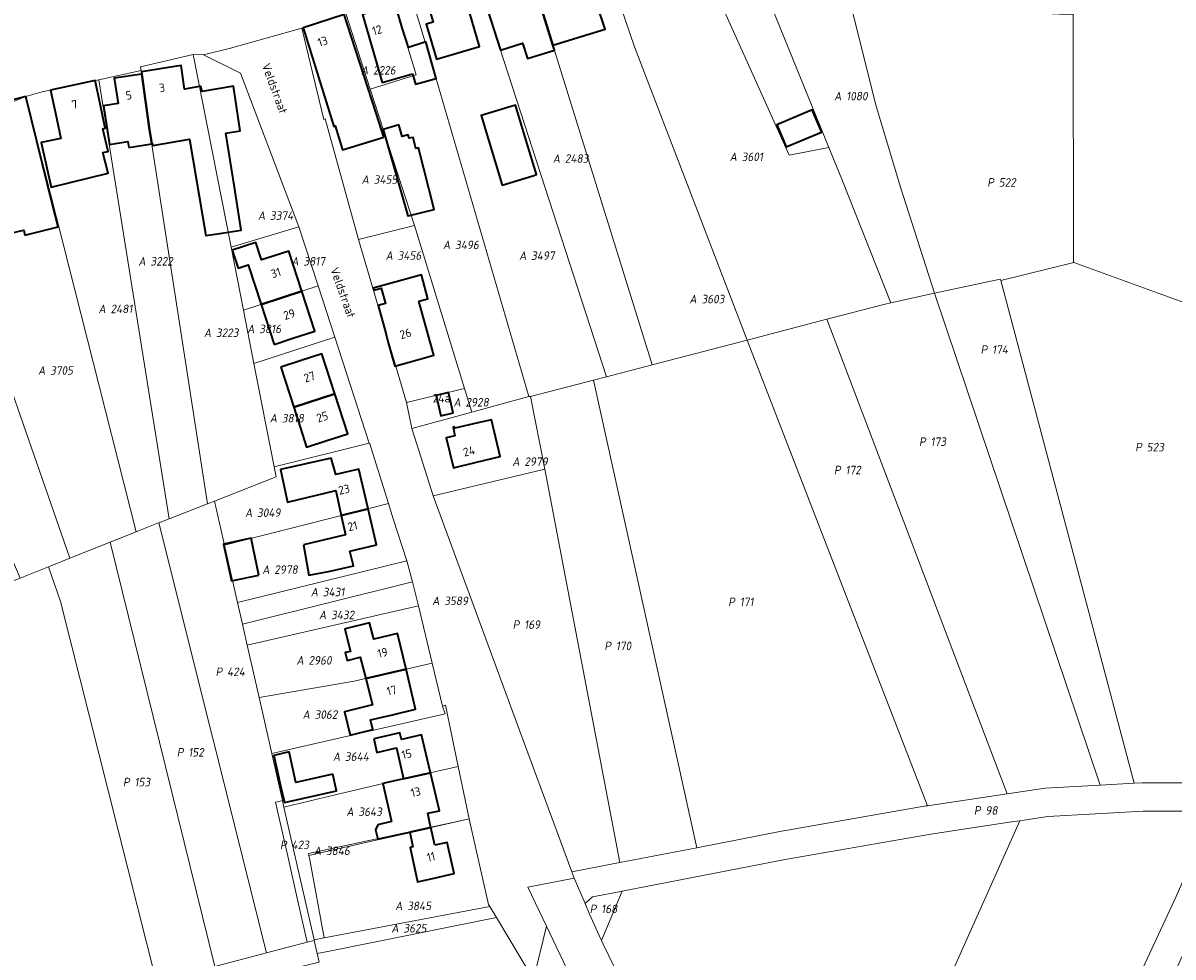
# Model space of a CAD drawing. Extents: x 184444 to 186844, y 346155 to 349219.
# Tile 37 of 49: x 185616 to 185858, y 347838 to 348035. Entities that reach past the tile are written whole.
import ezdxf
from ezdxf.enums import TextEntityAlignment as Align
from ezdxf.lldxf.tags import DXFTag

# ---------------------------------------------------------------- set-up
doc = ezdxf.new("R2010")
doc.units = 0
for name, color, linetype, lineweight in [('B-WE-KG-GRENS_PERCEEL-G', 150, 'KG-PERCEEL', 18), ('B-WE-KG-GRENS_PERCEEL-GV', 150, 'Continuous', 18), ('B-WE-KG-GRENS_PERCEEL-S', 150, 'Continuous', 25), ('B-WE-OG-BEBOUWING-G', 7, 'Continuous', 35), ('B-WE-OG-BEBOUWING_HUISNUMMER-T18', 1, 'Continuous', 18), ('B-WE-OG-BEBOUWING_STRAATNAAM-T18', 1, 'Continuous', 18)]:
    doc.layers.add(name, color=color, linetype=linetype, lineweight=lineweight)
doc.styles.add('NLCS-ISO', font='NLCS-ISO.ttf')
doc.styles.add('NLCS-ISO-M1000-T18', font='NLCS-ISO.ttf', dxfattribs={"height": 1.8})
doc.styles.get("Standard").update_dxf_attribs({"font": 'NLCS-ISO.ttf'})
tags = doc.linetypes.add('KG-PERCEEL', pattern='A,5.5,-2,["P",Standard,S=1.8,R=0,X=-0.5,Y=-0.9],-2,5.5,-2,[5,NLCS.SHX,S=0.75,R=0,X=0,Y=0],-2', length=19).pattern_tags.tags
tags[6] = DXFTag(74, 10)

# ---------------------------------------------------------------- blocks, each defined once
blk = doc.blocks.new('SKG-PERCEELNUMMER-SO')
at = {"style": 'NLCS-ISO', "oblique": 10, "flags": 1}
for tag, p in [('GEMEENTECODE', (0, 2.55)), ('PERCEELGROOTTE', (0, -2.45))]:
    blk.add_attdef(tag, text='', height=1.8, dxfattribs=at).set_placement(p, align=Align.MIDDLE_CENTER)
at = {"style": 'NLCS-ISO', "oblique": 10}
blk.add_attdef('SECTIE', text='', height=1.8, dxfattribs=at).set_placement((-0.5, 0), align=Align.MIDDLE_RIGHT)
blk.add_attdef('PERCEELNUMMER', text='', height=1.8, dxfattribs=at).set_placement((0.5, 0), align=Align.MIDDLE_LEFT)

msp = doc.modelspace()

# ---------------------------------------------------------------- linework, layer by layer
at = {"layer": 'B-WE-KG-GRENS_PERCEEL-G', "flags": 128}
for points in [[(185750.175, 348063.765), (185758.301, 348049.143), (185777.368, 348006.75), (185785.747, 348008.41)], [(185734.235, 348053.722), (185738.762, 348040.324), (185740.827, 348041.216), (185744.747, 348029.615), (185768.541, 347967.814)], [(185721.76, 348048.604), (185748.454, 347962.584)], [(185711.215, 348045.402), (185738.854, 347960.084)], [(185770.249, 348046.498), (185785.747, 348008.41)], [(185697.576, 348040.945), (185702.825, 348023.368), (185722.52, 347955.901)], [(185693.883, 348040.293), (185696.774, 348030.191), (185698.729, 348023.727), (185689.047, 348020.694)], [(185790.383, 348038.412), (185795.729, 348017.132)], [(185674.652, 348033.555), (185683.889, 348036.63)], [(185683.889, 348036.63), (185689.047, 348020.694)], [(185837.211, 348036.36), (185837.26, 347984.222), (185837.362, 347984.185)], [(185674.652, 348033.555), (185659.601, 348029.318), (185653.939, 348027.9)], [(185674.652, 348033.555), (185679.272, 348014.307), (185679.565, 348014.41), (185686.605, 347989.004)], [(185651.781, 348028.02), (185640.675, 348025.393), (185640.801, 348024.593)], [(185659.728, 347987.351), (185651.781, 348028.02)], [(185653.939, 348027.9), (185651.781, 348028.02)], [(185653.939, 348027.9), (185661.721, 348024.072), (185674.049, 347991.674)], [(185640.801, 348024.593), (185631.874, 348022.68)], [(185640.801, 348024.593), (185642.51, 348012.574), (185654.775, 347933.291)], [(185631.874, 348022.68), (185619.94, 348020.091), (185616.482, 348019.133)], [(185631.874, 348022.68), (185646.692, 347930.138)], [(185616.482, 348019.133), (185594.478, 348010.199)], [(185616.482, 348019.133), (185639.761, 347927.395)], [(185689.047, 348020.694), (185698.392, 347991.986)], [(185795.729, 348017.132), (185800.82, 348000)], [(185785.747, 348008.41), (185788.448, 348001.721), (185798.765, 347975.639)], [(185800.82, 348000), (185808.019, 347977.657)], [(185659.728, 347987.351), (185674.049, 347991.674)], [(185674.049, 347991.674), (185678.084, 347979.217)], [(185686.605, 347989.004), (185698.392, 347991.986)], [(185698.392, 347991.986), (185708.947, 347957.569)], [(185662.337, 347974.119), (185659.728, 347987.351)], [(185686.605, 347989.004), (185696.677, 347954.647)], [(185603.12, 347986.774), (185625.763, 347921.816)], [(185821.945, 347980.351), (185837.362, 347984.185)], [(185837.362, 347984.185), (185880.611, 347968.429)], [(185821.945, 347980.351), (185821.859, 347980.674), (185808.019, 347977.657)], [(185850.051, 347874.387), (185821.945, 347980.351)], [(185678.084, 347979.217), (185662.337, 347974.119)], [(185678.084, 347979.217), (185681.59, 347968.394)], [(185798.765, 347975.639), (185808.019, 347977.657)], [(185842.912, 347873.993), (185808.019, 347977.657)], [(185785.322, 347972.183), (185797.336, 347975.311), (185797.557, 347975.376), (185798.765, 347975.639)], [(185664.549, 347962.897), (185662.337, 347974.119)], [(185768.541, 347967.814), (185785.322, 347972.183)], [(185785.322, 347972.183), (185823.285, 347872.157)], [(185681.59, 347968.394), (185664.549, 347962.897)], [(185681.59, 347968.394), (185688.818, 347946.08)], [(185748.454, 347962.584), (185768.541, 347967.814)], [(185768.541, 347967.814), (185806.485, 347869.648)], [(185668.852, 347941.071), (185664.549, 347962.897)], [(185738.854, 347960.084), (185748.454, 347962.584)], [(185722.83, 347955.912), (185736.13, 347959.375)], [(185736.13, 347959.375), (185738.854, 347960.084)], [(185736.13, 347959.375), (185757.896, 347860.812)], [(185696.677, 347954.647), (185708.947, 347957.569)], [(185708.947, 347957.569), (185710.485, 347952.611)], [(185710.485, 347952.611), (185722.52, 347955.901)], [(185722.52, 347955.901), (185722.83, 347955.912)], [(185722.83, 347955.912), (185725.889, 347940.568)], [(185696.677, 347954.647), (185697.856, 347949.148)], [(185697.856, 347949.148), (185710.485, 347952.611)], [(185697.856, 347949.148), (185698.873, 347945.848), (185702.359, 347934.973)], [(185668.852, 347941.071), (185688.818, 347946.08)], [(185688.818, 347946.08), (185688.903, 347946.111)], [(185688.903, 347946.111), (185692.913, 347933.347)], [(185656.228, 347933.858), (185669.254, 347938.969), (185668.852, 347941.071)], [(185713.242, 347937.561), (185725.889, 347940.568)], [(185741.663, 347857.659), (185725.889, 347940.568)], [(185702.359, 347934.973), (185713.242, 347937.561)], [(185702.359, 347934.973), (185721.104, 347884.021)], [(185654.775, 347933.291), (185646.692, 347930.138)], [(185656.228, 347933.858), (185654.775, 347933.291)], [(185658.332, 347924.595), (185656.228, 347933.858)], [(185692.913, 347933.347), (185658.332, 347924.595)], [(185692.913, 347933.347), (185693.933, 347930.102), (185696.76, 347921.243)], [(185640.251, 347927.59), (185644.439, 347929.259)], [(185644.501, 347929.283), (185644.439, 347929.259)], [(185646.692, 347930.138), (185644.501, 347929.283)], [(185644.501, 347929.283), (185667.192, 347838.615)], [(185634.234, 347925.192), (185639.761, 347927.395)], [(185639.761, 347927.395), (185640.251, 347927.59)], [(185625.763, 347921.816), (185634.234, 347925.192)], [(185634.234, 347925.192), (185656.332, 347835.749)], [(185661.08, 347912.494), (185658.332, 347924.595)], [(185621.619, 347920.164), (185625.763, 347921.816)], [(185615.299, 347917.646), (185621.272, 347920.026)], [(185621.272, 347920.026), (185621.619, 347920.164)], [(185644.012, 347832.497), (185623.822, 347912.687), (185621.272, 347920.026)], [(185661.08, 347912.494), (185696.76, 347921.243)], [(185696.76, 347921.243), (185697.989, 347916.82)], [(185697.989, 347916.82), (185662.118, 347907.922)], [(185697.989, 347916.82), (185699.248, 347911.756)], [(185662.118, 347907.922), (185661.08, 347912.494)], [(185663.12, 347903.512), (185699.248, 347911.756)], [(185699.248, 347911.756), (185702.127, 347899.694)], [(185663.12, 347903.512), (185662.118, 347907.922)], [(185665.631, 347892.454), (185663.12, 347903.512)], [(185665.631, 347892.454), (185685.664, 347895.934), (185702.127, 347899.694)], [(185702.127, 347899.694), (185704.295, 347890.613)], [(185668.316, 347880.633), (185665.631, 347892.454)], [(185668.316, 347880.633), (185704.825, 347889.035), (185704.295, 347890.613)], [(185704.295, 347890.613), (185704.941, 347890.836), (185707.606, 347877.955)], [(185721.104, 347884.021), (185731.527, 347855.69)], [(185670.56, 347870.755), (185668.316, 347880.633)], [(185707.606, 347877.955), (185693.276, 347874.67), (185681.421, 347871.872), (185670.876, 347869.362)], [(185707.606, 347877.955), (185709.912, 347866.884)], [(185823.285, 347872.157), (185831.291, 347873.352), (185842.912, 347873.993)], [(185842.912, 347873.993), (185850.051, 347874.387)], [(185864.527, 347874.509), (185851.778, 347874.483), (185850.051, 347874.387)], [(185806.485, 347869.648), (185823.285, 347872.157)], [(185669.089, 347870.428), (185670.054, 347870.638), (185670.56, 347870.755)], [(185671.531, 347859.642), (185669.089, 347870.428)], [(185670.876, 347869.362), (185670.56, 347870.755)], [(185677.225, 347841.405), (185673.315, 347858.621), (185673.249, 347858.913), (185670.876, 347869.362)], [(185757.896, 347860.812), (185775.412, 347864.215), (185806.231, 347869.61), (185806.485, 347869.648)], [(185867.219, 347868.515), (185862.801, 347859.348), (185858.889, 347850.545), (185843.476, 347817.269), (185827.918, 347782.131), (185817.687, 347759.287), (185802.472, 347725.235)], [(185826, 347866.496), (185827.796, 347866.764), (185831.908, 347867.378), (185851.933, 347868.483), (185867.219, 347868.515)], [(185676.124, 347859.175), (185676.05, 347859.568), (185707.078, 347866.272), (185709.912, 347866.884)], [(185709.912, 347866.884), (185676.124, 347859.175)], [(185709.912, 347866.884), (185709.988, 347866.517)], [(185709.988, 347866.517), (185713.994, 347848.82), (185714.263, 347848.39)], [(185742.175, 347851.646), (185776.518, 347858.317), (185807.198, 347863.689), (185824.239, 347866.233), (185824.354, 347866.25), (185826, 347866.496)], [(185826, 347866.496), (185779.229, 347762.056)], [(185673.96, 347848.907), (185671.531, 347859.642)], [(185679.373, 347841.834), (185676.302, 347858.224), (185676.124, 347859.175)], [(185741.663, 347857.659), (185757.896, 347860.812)], [(185731.527, 347855.69), (185741.663, 347857.659)], [(185732.012, 347854.373), (185722.287, 347852.508)], [(185731.527, 347855.69), (185732.012, 347854.373)], [(185732.012, 347854.373), (185734.354, 347849.057)], [(185722.287, 347852.508), (185726.221, 347844.273)], [(185734.354, 347849.057), (185735.931, 347850.434), (185741.882, 347851.589), (185742.175, 347851.646)], [(185737.785, 347841.218), (185742.175, 347851.646)], [(185673.96, 347848.907), (185675.774, 347840.88)], [(185679.373, 347841.834), (185714.263, 347848.39)], [(185714.263, 347848.39), (185715.682, 347846.102)], [(185737.785, 347841.218), (185737.642, 347841.535), (185735.269, 347846.802), (185734.354, 347849.057)], [(185680.099, 347838.934), (185715.682, 347846.102)], [(185715.682, 347846.102), (185723.495, 347833.04), (185726.221, 347844.273)], [(185726.221, 347844.273), (185730.512, 347835.291)], [(185677.225, 347841.405), (185679.305, 347841.82), (185679.373, 347841.834)], [(185667.192, 347838.615), (185675.774, 347840.88)], [(185675.774, 347840.88), (185677.255, 347841.271)], [(185677.255, 347841.271), (185677.225, 347841.405)], [(185677.888, 347838.488), (185677.255, 347841.271)], [(185779.229, 347762.056), (185778.29, 347763.629), (185775.723, 347767.931), (185766.939, 347783.393), (185759.021, 347798.151), (185750.153, 347815.743), (185738.132, 347840.448), (185737.785, 347841.218)], [(185656.332, 347835.749), (185667.192, 347838.615)], [(185677.888, 347838.488), (185680.099, 347838.934)], [(185678.294, 347836.702), (185677.888, 347838.488)]]:
    msp.add_lwpolyline(points, dxfattribs=at)
at = {"layer": 'B-WE-KG-GRENS_PERCEEL-GV', "flags": 128}
for points in [[(185860.966, 348099.193), (185844.178, 348095.159), (185839.182, 348093.732), (185838.483, 348073.599), (185837.753, 348052.216), (185837.211, 348036.36), (185837.26, 347984.222), (185837.362, 347984.185), (185880.611, 347968.429)], [(185594.478, 348010.199), (185616.482, 348019.133), (185619.94, 348020.091), (185631.874, 348022.68), (185640.801, 348024.593), (185640.675, 348025.393), (185651.781, 348028.02), (185653.939, 348027.9), (185659.601, 348029.318), (185674.652, 348033.555), (185683.889, 348036.63)], [(185864.527, 347874.509), (185851.778, 347874.483), (185850.051, 347874.387), (185842.912, 347873.993), (185831.291, 347873.352), (185823.285, 347872.157), (185806.485, 347869.648), (185806.231, 347869.61), (185775.412, 347864.215), (185757.896, 347860.812), (185741.663, 347857.659), (185731.527, 347855.69), (185732.012, 347854.373), (185734.354, 347849.057), (185735.931, 347850.434), (185741.882, 347851.589), (185742.175, 347851.646), (185776.518, 347858.317), (185807.198, 347863.689), (185824.239, 347866.233), (185824.354, 347866.25), (185826, 347866.496), (185827.796, 347866.764), (185831.908, 347867.378), (185851.933, 347868.483), (185867.219, 347868.515)], [(185750.153, 347815.743), (185738.132, 347840.448), (185737.785, 347841.218), (185737.642, 347841.535), (185735.269, 347846.802), (185734.354, 347849.057), (185732.012, 347854.373), (185722.287, 347852.508), (185726.221, 347844.273), (185730.512, 347835.291)], [(185464.669, 347762.668), (185500.625, 347778.98), (185539.366, 347795.458), (185566.137, 347805.711), (185586.333, 347811.798), (185625.217, 347821.329), (185672.538, 347833.82), (185672.508, 347835.244), (185678.294, 347836.702), (185677.888, 347838.488), (185677.255, 347841.271), (185675.774, 347840.88), (185667.192, 347838.615), (185656.332, 347835.749), (185644.012, 347832.497), (185623.711, 347827.139), (185584.769, 347817.592), (185564.307, 347811.425), (185564.19, 347811.39), (185562.384, 347810.698), (185537.128, 347801.026), (185498.243, 347784.488), (185462.114, 347768.097)]]:
    msp.add_lwpolyline(points, dxfattribs=at)
for points in [[(185763.371, 348062.661), (185760.51, 348069.699), (185751.662, 348064.705), (185750.175, 348063.765), (185758.301, 348049.143), (185777.368, 348006.75), (185785.747, 348008.41), (185770.249, 348046.498)], [(185785.322, 347972.183), (185797.336, 347975.311), (185797.557, 347975.376), (185798.765, 347975.639), (185788.448, 348001.721), (185785.747, 348008.41), (185777.368, 348006.75), (185758.301, 348049.143), (185750.175, 348063.765), (185734.489, 348053.862), (185734.235, 348053.722), (185738.762, 348040.324), (185740.827, 348041.216), (185744.747, 348029.615), (185768.541, 347967.814)], [(185721.76, 348048.604), (185748.454, 347962.584), (185768.541, 347967.814), (185744.747, 348029.615), (185740.827, 348041.216), (185738.762, 348040.324), (185734.235, 348053.722), (185721.721, 348049.101)], [(185711.215, 348045.402), (185738.854, 347960.084), (185748.454, 347962.584), (185721.76, 348048.604), (185718.054, 348047.62)], [(185798.765, 347975.639), (185808.019, 347977.657), (185800.82, 348000), (185795.729, 348017.132), (185790.383, 348038.412), (185786.765, 348049.602), (185770.249, 348046.498), (185785.747, 348008.41), (185788.448, 348001.721)], [(185722.83, 347955.912), (185736.13, 347959.375), (185738.854, 347960.084), (185711.215, 348045.402), (185697.576, 348040.945), (185702.825, 348023.368), (185722.52, 347955.901)], [(185693.883, 348040.293), (185696.774, 348030.191), (185698.729, 348023.727), (185689.047, 348020.694), (185698.392, 347991.986), (185708.947, 347957.569), (185710.485, 347952.611), (185722.52, 347955.901), (185702.825, 348023.368), (185697.576, 348040.945)], [(185693.883, 348040.293), (185683.889, 348036.63), (185689.047, 348020.694), (185698.729, 348023.727), (185696.774, 348030.191)], [(185808.019, 347977.657), (185821.859, 347980.674), (185821.945, 347980.351), (185837.362, 347984.185), (185837.26, 347984.222), (185837.211, 348036.36), (185829.768, 348036.686), (185813.292, 348037.408), (185790.383, 348038.412), (185795.729, 348017.132), (185800.82, 348000)], [(185674.652, 348033.555), (185679.272, 348014.307), (185679.565, 348014.41), (185686.605, 347989.004), (185698.392, 347991.986), (185689.047, 348020.694), (185683.889, 348036.63)], [(185678.084, 347979.217), (185681.59, 347968.394), (185688.818, 347946.08), (185688.903, 347946.111), (185692.913, 347933.347), (185693.933, 347930.102), (185696.76, 347921.243), (185697.989, 347916.82), (185699.248, 347911.756), (185702.127, 347899.694), (185704.295, 347890.613), (185704.941, 347890.836), (185707.606, 347877.955), (185709.912, 347866.884), (185709.988, 347866.517), (185713.994, 347848.82), (185714.263, 347848.39), (185715.682, 347846.102), (185723.495, 347833.04), (185726.221, 347844.273), (185722.287, 347852.508), (185732.012, 347854.373), (185731.527, 347855.69), (185721.104, 347884.021), (185702.359, 347934.973), (185698.873, 347945.848), (185697.856, 347949.148), (185696.677, 347954.647), (185686.605, 347989.004), (185679.565, 348014.41), (185679.272, 348014.307), (185674.652, 348033.555), (185659.601, 348029.318), (185653.939, 348027.9), (185661.721, 348024.072), (185674.049, 347991.674)], [(185664.549, 347962.897), (185662.337, 347974.119), (185659.728, 347987.351), (185651.781, 348028.02), (185640.675, 348025.393), (185640.801, 348024.593), (185642.51, 348012.574), (185654.775, 347933.291), (185656.228, 347933.858), (185669.254, 347938.969), (185668.852, 347941.071)], [(185651.781, 348028.02), (185659.728, 347987.351), (185674.049, 347991.674), (185661.721, 348024.072), (185653.939, 348027.9)], [(185640.801, 348024.593), (185631.874, 348022.68), (185646.692, 347930.138), (185654.775, 347933.291), (185642.51, 348012.574)], [(185631.874, 348022.68), (185619.94, 348020.091), (185616.482, 348019.133), (185639.761, 347927.395), (185640.251, 347927.59), (185644.439, 347929.259), (185644.501, 347929.283), (185646.692, 347930.138)], [(185594.478, 348010.199), (185594.704, 348009.664), (185595.026, 348008.814), (185603.276, 347986.828), (185603.12, 347986.774), (185625.763, 347921.816), (185634.234, 347925.192), (185639.761, 347927.395), (185616.482, 348019.133)], [(185621.619, 347920.164), (185625.763, 347921.816), (185603.12, 347986.774), (185598.905, 347985.2), (185594.079, 347998.148), (185594.058, 347998.132), (185590.305, 348008.311), (185580.291, 348003.781), (185587.198, 347990.046), (185584.911, 347988.994), (185615.299, 347917.646), (185621.272, 347920.026)], [(185678.084, 347979.217), (185674.049, 347991.674), (185659.728, 347987.351), (185662.337, 347974.119)], [(185696.677, 347954.647), (185708.947, 347957.569), (185698.392, 347991.986), (185686.605, 347989.004)], [(185837.362, 347984.185), (185821.945, 347980.351), (185850.051, 347874.387), (185851.778, 347874.483), (185864.527, 347874.509), (185866.374, 347874.513), (185866.436, 347875.497), (185868.473, 347907.885), (185869.5, 347924.218), (185870.01, 347926.248), (185880.611, 347968.429)], [(185821.859, 347980.674), (185808.019, 347977.657), (185842.912, 347873.993), (185850.051, 347874.387), (185821.945, 347980.351)], [(185678.084, 347979.217), (185662.337, 347974.119), (185664.549, 347962.897), (185681.59, 347968.394)], [(185798.765, 347975.639), (185797.557, 347975.376), (185797.336, 347975.311), (185785.322, 347972.183), (185823.285, 347872.157), (185831.291, 347873.352), (185842.912, 347873.993), (185808.019, 347977.657)], [(185768.541, 347967.814), (185806.485, 347869.648), (185823.285, 347872.157), (185785.322, 347972.183)], [(185664.549, 347962.897), (185668.852, 347941.071), (185688.818, 347946.08), (185681.59, 347968.394)], [(185757.896, 347860.812), (185775.412, 347864.215), (185806.231, 347869.61), (185806.485, 347869.648), (185768.541, 347967.814), (185748.454, 347962.584), (185738.854, 347960.084), (185736.13, 347959.375)], [(185725.889, 347940.568), (185741.663, 347857.659), (185757.896, 347860.812), (185736.13, 347959.375), (185722.83, 347955.912)], [(185708.947, 347957.569), (185696.677, 347954.647), (185697.856, 347949.148), (185710.485, 347952.611)], [(185710.485, 347952.611), (185697.856, 347949.148), (185698.873, 347945.848), (185702.359, 347934.973), (185713.242, 347937.561), (185725.889, 347940.568), (185722.83, 347955.912), (185722.52, 347955.901)], [(185656.228, 347933.858), (185658.332, 347924.595), (185692.913, 347933.347), (185688.903, 347946.111), (185688.818, 347946.08), (185668.852, 347941.071), (185669.254, 347938.969)], [(185741.663, 347857.659), (185725.889, 347940.568), (185713.242, 347937.561), (185702.359, 347934.973), (185721.104, 347884.021), (185731.527, 347855.69)], [(185673.96, 347848.907), (185671.531, 347859.642), (185669.089, 347870.428), (185670.054, 347870.638), (185670.56, 347870.755), (185668.316, 347880.633), (185665.631, 347892.454), (185663.12, 347903.512), (185662.118, 347907.922), (185661.08, 347912.494), (185658.332, 347924.595), (185656.228, 347933.858), (185654.775, 347933.291), (185646.692, 347930.138), (185644.501, 347929.283), (185667.192, 347838.615), (185675.774, 347840.88)], [(185658.332, 347924.595), (185661.08, 347912.494), (185696.76, 347921.243), (185693.933, 347930.102), (185692.913, 347933.347)], [(185644.439, 347929.259), (185640.251, 347927.59), (185639.761, 347927.395), (185634.234, 347925.192), (185656.332, 347835.749), (185667.192, 347838.615), (185644.501, 347929.283)], [(185621.272, 347920.026), (185623.822, 347912.687), (185644.012, 347832.497), (185656.332, 347835.749), (185634.234, 347925.192), (185625.763, 347921.816), (185621.619, 347920.164)], [(185615.299, 347917.646), (185607.254, 347914.44), (185604.034, 347913.157), (185594.36, 347909.301), (185580.526, 347903.788), (185577.64, 347902.547), (185568.929, 347898.802), (185552.12, 347891.577), (185545.202, 347888.603), (185529.656, 347881.921), (185519.638, 347877.615), (185564.307, 347811.425), (185584.769, 347817.592), (185623.711, 347827.139), (185644.012, 347832.497), (185623.822, 347912.687), (185621.272, 347920.026)], [(185661.08, 347912.494), (185662.118, 347907.922), (185697.989, 347916.82), (185696.76, 347921.243)], [(185662.118, 347907.922), (185663.12, 347903.512), (185699.248, 347911.756), (185697.989, 347916.82)], [(185663.12, 347903.512), (185665.631, 347892.454), (185685.664, 347895.934), (185702.127, 347899.694), (185699.248, 347911.756)], [(185665.631, 347892.454), (185668.316, 347880.633), (185704.825, 347889.035), (185704.295, 347890.613), (185702.127, 347899.694), (185685.664, 347895.934)], [(185668.316, 347880.633), (185670.56, 347870.755), (185670.876, 347869.362), (185681.421, 347871.872), (185693.276, 347874.67), (185707.606, 347877.955), (185704.941, 347890.836), (185704.295, 347890.613), (185704.825, 347889.035)], [(185670.876, 347869.362), (185673.249, 347858.913), (185673.315, 347858.621), (185677.225, 347841.405), (185679.305, 347841.82), (185679.373, 347841.834), (185676.302, 347858.224), (185676.124, 347859.175), (185676.05, 347859.568), (185707.078, 347866.272), (185709.912, 347866.884), (185707.606, 347877.955), (185693.276, 347874.67), (185681.421, 347871.872)], [(185677.225, 347841.405), (185673.315, 347858.621), (185673.249, 347858.913), (185670.876, 347869.362), (185670.56, 347870.755), (185670.054, 347870.638), (185669.089, 347870.428), (185671.531, 347859.642), (185673.96, 347848.907), (185675.774, 347840.88), (185677.255, 347841.271)], [(185867.219, 347868.515), (185851.933, 347868.483), (185831.908, 347867.378), (185827.796, 347866.764), (185826, 347866.496), (185779.229, 347762.056), (185780.007, 347760.753), (185784.516, 347753.202), (185784.808, 347752.714), (185800.958, 347727.485), (185802.472, 347725.235), (185817.687, 347759.287), (185827.918, 347782.131), (185843.476, 347817.269), (185858.889, 347850.545), (185862.801, 347859.348)], [(185873.717, 347867.495), (185874.064, 347868.252), (185867.219, 347868.515), (185862.801, 347859.348), (185858.889, 347850.545), (185843.476, 347817.269), (185827.918, 347782.131), (185817.687, 347759.287), (185802.472, 347725.235), (185806.423, 347719.366), (185823.065, 347756.616), (185833.416, 347779.731), (185836, 347785.568), (185848.399, 347813.57), (185848.862, 347813.241), (185861.429, 347840.672)], [(185676.124, 347859.175), (185709.912, 347866.884), (185707.078, 347866.272), (185676.05, 347859.568)], [(185676.124, 347859.175), (185676.302, 347858.224), (185679.373, 347841.834), (185714.263, 347848.39), (185713.994, 347848.82), (185709.988, 347866.517), (185709.912, 347866.884)], [(185779.229, 347762.056), (185826, 347866.496), (185824.354, 347866.25), (185824.239, 347866.233), (185807.198, 347863.689), (185776.518, 347858.317), (185742.175, 347851.646), (185737.785, 347841.218), (185738.132, 347840.448), (185750.153, 347815.743), (185759.021, 347798.151), (185766.939, 347783.393), (185775.723, 347767.931), (185778.29, 347763.629)], [(185734.354, 347849.057), (185735.269, 347846.802), (185737.642, 347841.535), (185737.785, 347841.218), (185742.175, 347851.646), (185741.882, 347851.589), (185735.931, 347850.434)], [(185677.888, 347838.488), (185680.099, 347838.934), (185715.682, 347846.102), (185714.263, 347848.39), (185679.373, 347841.834), (185679.305, 347841.82), (185677.225, 347841.405), (185677.255, 347841.271)], [(185730.512, 347835.291), (185726.221, 347844.273), (185723.495, 347833.04), (185715.682, 347846.102), (185680.099, 347838.934), (185677.888, 347838.488), (185678.294, 347836.702), (185672.508, 347835.244), (185672.538, 347833.82), (185674.703, 347732.11), (185685.16, 347733.341), (185705.255, 347733.173), (185722.921, 347826.137)]]:
    msp.add_lwpolyline(points, close=True, dxfattribs=at)
at = {"layer": 'B-WE-OG-BEBOUWING-G', "flags": 128}
for points in [[(185727.548, 348029.955), (185738.582, 348033.311), (185736.493, 348039.674), (185736.245, 348039.599), (185735.83, 348040.977), (185732.818, 348040.07), (185730.924, 348046.289), (185729.399, 348051.051), (185721.76, 348048.604), (185723.285, 348043.842), (185724.677, 348039.496), (185724.594, 348039.472)], [(185727.658, 348028.832), (185727.875, 348028.9), (185727.548, 348029.955), (185724.594, 348039.472), (185720.287, 348038.248), (185719.009, 348042.645), (185717.614, 348047.446), (185711.201, 348045.584), (185711.16, 348045.571), (185713.802, 348037.417), (185716.55, 348028.935), (185721.181, 348030.393), (185722.212, 348027.117)], [(185700.748, 348040.255), (185702.335, 348034.797), (185700.884, 348034.377), (185703.01, 348027.029), (185712.117, 348029.663), (185708.388, 348042.55)], [(185697.963, 348023.889), (185698.594, 348021.745), (185702.95, 348022.961), (185700.796, 348030.673), (185697.109, 348029.489), (185695.779, 348033.632), (185694.386, 348038.434), (185687.426, 348036.415), (185688.819, 348031.613), (185691.582, 348022.088)], [(185691.952, 348010.557), (185690.319, 348015.611), (185685.126, 348031.675), (185683.588, 348036.433), (185674.958, 348033.644), (185681.421, 348012.846), (185681.705, 348012.934), (185683.201, 348007.936)], [(185638.207, 348008.365), (185643.034, 348009.184), (185642.51, 348012.574), (185640.914, 348023.872), (185635.124, 348022.98), (185635.946, 348017.643), (185632.862, 348017.168), (185633.624, 348012.226), (185634.116, 348009.035), (185638.014, 348009.66)], [(185643.034, 348009.184), (185643.195, 348009.211), (185643.261, 348008.821), (185651.004, 348010.135), (185654.449, 347989.829), (185656.907, 347990.216), (185659.101, 347990.561), (185661.846, 347990.993), (185660.429, 348000), (185658.629, 348011.447), (185661.677, 348011.892), (185660.259, 348021.302), (185653.623, 348020.222), (185653.398, 348021.265), (185653.11, 348021.217), (185649.952, 348020.693), (185649.196, 348025.667), (185640.838, 348024.356), (185640.914, 348023.872), (185642.51, 348012.574)], [(185632.738, 348007.321), (185633.82, 348007.56), (185632.693, 348012.336), (185633.211, 348012.464), (185632.117, 348017.597), (185631.075, 348022.487), (185621.691, 348020.487), (185622.733, 348015.597), (185623.856, 348010.325), (185619.707, 348009.441), (185621.836, 348000.006), (185633.814, 348002.967)], [(185616.26, 347989.912), (185623.281, 347991.647), (185622.197, 347996.012), (185617.663, 348014.271), (185616.475, 348019.128), (185609.06, 348017.314), (185610.248, 348012.457), (185611.578, 348007.017), (185603.772, 348005.108), (185607.065, 347992.39), (185611.398, 347993.512), (185612.275, 347990.128), (185616.026, 347990.998)], [(185723.304, 348002.432), (185724.116, 348002.678), (185721.161, 348012.416), (185719.678, 348017.304), (185712.441, 348015.108), (185716.879, 348000.482)], [(185776.75, 348008.51), (185784.167, 348011.658), (185784.083, 348011.886), (185782.2, 348016.323), (185774.772, 348013.171)], [(185696.698, 347994.969), (185696.976, 347993.992), (185697.041, 347994.008), (185702.533, 347995.354), (185699.251, 348008.295), (185698.665, 348008.152), (185698.098, 348010.466), (185697.283, 348010.361), (185697.064, 348011.08), (185695.819, 348010.702), (185695.073, 348013.161), (185691.803, 348012.168)], [(185666.067, 347975.327), (185674.629, 347978.099), (185671.896, 347986.541), (185667.3, 347985.054), (185666.178, 347984.691), (185664.98, 347988.394), (185659.976, 347986.775), (185661.202, 347982.988), (185663.362, 347983.687)], [(185689.757, 347978.507), (185689.804, 347978.335), (185691.377, 347978.774), (185692.279, 347975.496), (185690.717, 347975.066), (185692.321, 347969.242), (185692.793, 347967.528), (185694.226, 347962.324), (185699.047, 347963.652), (185702.444, 347964.588), (185699.286, 347975.978), (185701.207, 347976.511), (185699.902, 347981.529), (185694.519, 347980.047), (185690.199, 347978.858), (185690.186, 347978.854), (185689.698, 347978.72)], [(185668.798, 347966.887), (185672.775, 347968.174), (185677.361, 347969.658), (185674.629, 347978.099), (185666.067, 347975.327)], [(185670.226, 347962.112), (185672.936, 347953.681), (185681.606, 347956.468), (185678.896, 347964.899), (185674.285, 347963.417)], [(185672.936, 347953.681), (185675.646, 347945.25), (185679.727, 347946.562), (185684.316, 347948.037), (185681.606, 347956.468)], [(185705.528, 347956.765), (185702.953, 347956.149), (185703.969, 347951.849), (185706.544, 347952.465)], [(185706.928, 347947.637), (185705.091, 347947.229), (185706.608, 347940.887), (185711.471, 347942.05), (185716.458, 347943.243), (185714.607, 347950.981), (185711.777, 347950.329), (185706.905, 347949.207), (185706.84, 347949.489), (185706.518, 347949.415)], [(185688.607, 347932.257), (185686.658, 347940.614), (185681.789, 347939.479), (185680.867, 347942.894), (185670.125, 347940.49), (185671.658, 347933.638), (185681.81, 347936.126), (185682.961, 347930.828)], [(185674.984, 347924.622), (185676.096, 347918.281), (185680.651, 347919.081), (185685.521, 347920.216), (185684.796, 347923.323), (185690.386, 347924.627), (185688.607, 347932.257), (185682.961, 347930.828), (185683.843, 347926.769)], [(185665.557, 347918.22), (185663.938, 347926.078), (185658.107, 347924.793), (185659.793, 347917.035)], [(185696.613, 347898.435), (185694.814, 347905.967), (185689.811, 347904.732), (185688.93, 347908.211), (185684.063, 347906.979), (185683.688, 347906.884), (185684.876, 347902.192), (185683.787, 347901.916), (185684.201, 347900.283), (185686.976, 347900.986), (185688.114, 347896.493)], [(185684.856, 347884.515), (185689.638, 347885.726), (185689.128, 347887.739), (185693.734, 347888.839), (185698.626, 347890.008), (185696.613, 347898.435), (185688.114, 347896.493), (185689.525, 347890.918), (185683.613, 347889.421)], [(185689.795, 347883.737), (185690.453, 347880.875), (185694.592, 347881.827), (185696.11, 347875.32), (185701.787, 347876.621), (185699.894, 347884.586), (185695.672, 347883.582), (185695.323, 347885.051), (185690.452, 347883.894)], [(185681.153, 347876.318), (185673.42, 347874.555), (185671.95, 347881.048), (185668.782, 347880.234), (185670.171, 347873.814), (185670.967, 347870.322), (185681.949, 347872.826)], [(185693.533, 347866.314), (185690.661, 347865.652), (185690.2, 347864.572), (185690.484, 347863.43), (185690.675, 347862.593), (185691.356, 347862.744), (185693.556, 347863.231), (185697.438, 347864.09), (185701.86, 347865.068), (185701.727, 347865.654), (185701.183, 347868.054), (185703.693, 347868.602), (185701.787, 347876.621), (185696.11, 347875.32), (185691.694, 347874.308)], [(185702.712, 347861.307), (185701.86, 347865.068), (185697.438, 347864.09), (185698.013, 347860.979), (185697.451, 347860.855), (185699.006, 347853.597), (185701.88, 347854.248), (185706.775, 347855.356), (185705.296, 347861.892)]]:
    msp.add_lwpolyline(points, close=True, dxfattribs=at)

# ---------------------------------------------------------------- block references
at = {"layer": 'B-WE-KG-GRENS_PERCEEL-S'}
for p, values in [((185689.161, 348024.669), {'PERCEELNUMMER': '2226', 'SECTIE': 'A'}), ((185788.877, 348019.227), {'PERCEELNUMMER': '1080', 'SECTIE': 'A'}), ((185729.581, 348006.069), {'PERCEELNUMMER': '2483', 'SECTIE': 'A'}), ((185766.857, 348006.429), {'PERCEELNUMMER': '3601', 'SECTIE': 'A'}), ((185689.3, 348001.643), {'PERCEELNUMMER': '3455', 'SECTIE': 'A'}), ((185821.024, 348001.032), {'PERCEELNUMMER': '522', 'SECTIE': 'P'}), ((185667.436, 347994.04), {'PERCEELNUMMER': '3374', 'SECTIE': 'A'}), ((185706.435, 347987.86), {'PERCEELNUMMER': '3496', 'SECTIE': 'A'}), ((185642.235, 347984.406), {'PERCEELNUMMER': '3222', 'SECTIE': 'A'}), ((185674.476, 347984.407), {'PERCEELNUMMER': '3817', 'SECTIE': 'A'}), ((185694.345, 347985.628), {'PERCEELNUMMER': '3456', 'SECTIE': 'A'}), ((185722.474, 347985.598), {'PERCEELNUMMER': '3497', 'SECTIE': 'A'}), ((185633.833, 347974.373), {'PERCEELNUMMER': '2481', 'SECTIE': 'A'}), ((185758.376, 347976.443), {'PERCEELNUMMER': '3603', 'SECTIE': 'A'}), ((185656.054, 347969.353), {'PERCEELNUMMER': '3223', 'SECTIE': 'A'}), ((185665.171, 347970.151), {'PERCEELNUMMER': '3816', 'SECTIE': 'A'}), ((185819.615, 347965.795), {'PERCEELNUMMER': '174', 'SECTIE': 'P'}), ((185621.095, 347961.392), {'PERCEELNUMMER': '3705', 'SECTIE': 'A'}), ((185708.645, 347954.695), {'PERCEELNUMMER': '2928', 'SECTIE': 'A'}), ((185669.922, 347951.342), {'PERCEELNUMMER': '3818', 'SECTIE': 'A'}), ((185806.649, 347946.39), {'PERCEELNUMMER': '173', 'SECTIE': 'P'}), ((185852.201, 347945.223), {'PERCEELNUMMER': '523', 'SECTIE': 'P'}), ((185721.057, 347942.183), {'PERCEELNUMMER': '2979', 'SECTIE': 'A'}), ((185788.72, 347940.414), {'PERCEELNUMMER': '172', 'SECTIE': 'P'}), ((185664.716, 347931.416), {'PERCEELNUMMER': '3049', 'SECTIE': 'A'}), ((185668.351, 347919.425), {'PERCEELNUMMER': '2978', 'SECTIE': 'A'}), ((185678.569, 347914.697), {'PERCEELNUMMER': '3431', 'SECTIE': 'A'}), ((185704.159, 347912.837), {'PERCEELNUMMER': '3589', 'SECTIE': 'A'}), ((185766.424, 347912.609), {'PERCEELNUMMER': '171', 'SECTIE': 'P'}), ((185680.304, 347909.867), {'PERCEELNUMMER': '3432', 'SECTIE': 'A'}), ((185721.004, 347907.828), {'PERCEELNUMMER': '169', 'SECTIE': 'P'}), ((185740.329, 347903.336), {'PERCEELNUMMER': '170', 'SECTIE': 'P'}), ((185675.56, 347900.295), {'PERCEELNUMMER': '2960', 'SECTIE': 'A'}), ((185658.389, 347897.887), {'PERCEELNUMMER': '424', 'SECTIE': 'P'}), ((185676.85, 347888.868), {'PERCEELNUMMER': '3062', 'SECTIE': 'A'}), ((185650.21, 347880.915), {'PERCEELNUMMER': '152', 'SECTIE': 'P'}), ((185683.235, 347880.004), {'PERCEELNUMMER': '3644', 'SECTIE': 'A'}), ((185638.872, 347874.635), {'PERCEELNUMMER': '153', 'SECTIE': 'P'}), ((185686.077, 347868.386), {'PERCEELNUMMER': '3643', 'SECTIE': 'A'}), ((185818.219, 347868.663), {'PERCEELNUMMER': '98', 'SECTIE': 'P'}), ((185671.973, 347861.4), {'PERCEELNUMMER': '423', 'SECTIE': 'P'}), ((185679.225, 347860.159), {'PERCEELNUMMER': '3846', 'SECTIE': 'A'}), ((185696.36, 347848.546), {'PERCEELNUMMER': '3845', 'SECTIE': 'A'}), ((185737.235, 347847.905), {'PERCEELNUMMER': '168', 'SECTIE': 'P'}), ((185695.555, 347843.825), {'PERCEELNUMMER': '3625', 'SECTIE': 'A'})]:
    msp.add_blockref('SKG-PERCEELNUMMER-SO', p, dxfattribs=at).add_auto_attribs(values)

# ---------------------------------------------------------------- texts
at = {"layer": 'B-WE-OG-BEBOUWING_HUISNUMMER-T18', "style": 'NLCS-ISO-M1000-T18'}
for s, rotation, p in [('12', 16.1, (185690.507, 348033.144)), ('13', 17.9, (185679.046, 348030.762)), ('3', 8.9, (185645.19, 348020.99)), ('5', 8.7, (185638.181, 348019.404)), ('7', 12, (185626.774, 348017.481)), ('31', 17.9, (185669.17, 347981.973)), ('29', 17.9, (185671.998, 347973.238)), ('26', 15.4, (185696.492, 347969.163)), ('27', 17.8, (185676.253, 347960.051)), ('25', 17.8, (185678.963, 347951.62)), ('24', 13.4, (185709.884, 347944.383)), ('23', 13.1, (185683.553, 347936.315)), ('21', 13.1, (185685.353, 347928.596)), ('19', 13.4, (185691.667, 347901.926)), ('17', 13.4, (185693.573, 347893.946)), ('15', 13.3, (185696.743, 347880.543)), ('13', 13.3, (185698.643, 347872.55)), ('11', 12.7, (185701.873, 347858.895))]:
    msp.add_text(s, height=1.8, rotation=rotation, dxfattribs=at).set_placement(p, align=Align.MIDDLE)
msp.add_text('24a', height=1.8, dxfattribs=at).set_placement((185704.083, 347955.554), align=Align.MIDDLE)
at = {"layer": 'B-WE-OG-BEBOUWING_STRAATNAAM-T18', "style": 'NLCS-ISO-M1000-T18'}
for rotation, p in [(290.2, (185668.954, 348020.844)), (289.6, (185683.319, 347977.832))]:
    msp.add_text('Veldstraat', height=1.8, rotation=rotation, dxfattribs=at).set_placement(p, align=Align.MIDDLE)

doc.saveas('drawing.dxf')
